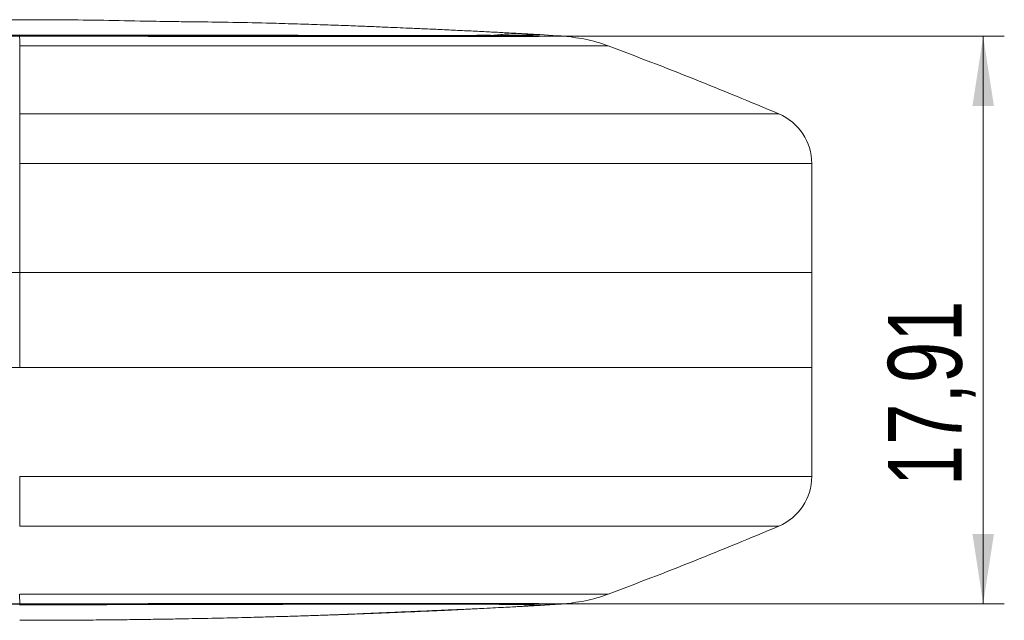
# Model space of a CAD drawing. Header units: millimetres. Extents: x 0 to 420, y 0 to 297.
# Tile 6 of 12: x 125 to 171, y 138 to 167. Entities that reach past the tile are written whole.
import ezdxf

# ---------------------------------------------------------------- set-up
doc = ezdxf.new("R2010")
doc.units = ezdxf.units.MM
doc.styles.add('SLDTEXTSTYLE0', font='TXT', dxfattribs={"width": 0.75})
doc.dimstyles.new('SLDDIMSTYLE0', dxfattribs={"dimtxt": 3.5, "dimasz": 3.302, "dimexe": 0, "dimexo": 0.0625, "dimgap": 0.875, "dimtad": 1, "dimlfac": 0.666667, "dimrnd": 1e-09, "dimzin": 12, "dimdsep": 46, "dimtxsty": 'SLDTEXTSTYLE0', "dimsah": 1, "dimcen": 0.09, "dimadec": 0, "dimazin": 3, "dimtfac": 1, "dimtmove": 0, "dimatfit": 0, "dimfxl": 0, "dimfrac": 2, "dimtolj": 1, "dimtzin": 12, "dimarcsym": 0})

# ---------------------------------------------------------------- blocks, each defined once
blk = doc.blocks.new('_D')
at = {"color": 7, "linetype": 'Continuous', "lineweight": 0}
for p, q in [((125.766, 165.952), (171.383, 165.952)), ((170.383, 165.952), (170.383, 139.083)), ((125.766, 139.083), (171.383, 139.083))]:
    blk.add_line(p, q, dxfattribs=at)
for points in [[(170.383, 165.952), (169.875, 162.65), (170.891, 162.65)], [(170.383, 139.083), (170.891, 142.385), (169.875, 142.385)]]:
    blk.add_solid(points, dxfattribs=at)
at = {"color": 7, "linetype": 'Continuous', "lineweight": 0, "insert": (165.871, 144.651), "char_height": 3.5, "attachment_point": 1, "rotation": 90, "style": 'SLDTEXTSTYLE0'}
blk.add_mtext('17,91', dxfattribs=at)

msp = doc.modelspace()

# ---------------------------------------------------------------- linework, layer by layer
at = {"color": 7, "linetype": 'Continuous', "lineweight": 15}
for p, q in [((126.8084853, 166.7297193), (124.7668823, 166.7368034)), ((148.3887647, 166.0851677), (148.3574332, 166.0868622)), ((149.3895807, 166.0286862), (150.0128646, 165.9920601)), ((150.3945514, 165.9672524), (150.0128535, 165.9918436)), ((124.7762795, 159.9298961), (124.7761448, 154.7672462)), ((162.2631055, 159.9288966), (162.2630245, 154.7672469)), ((124.7632447, 154.7672469), (124.7632447, 150.2672469)), ((162.2630245, 154.7672469), (162.2630245, 150.2672469)), ((162.2631335, 154.7672469), (162.2631335, 150.2672469)), ((162.2632117, 154.7672469), (162.2631335, 154.7672469)), ((162.2632117, 150.2672469), (162.2632117, 154.7672469)), ((162.2631055, 145.1055972), (162.2630245, 150.2672469)), ((162.2631335, 150.2672469), (162.2632117, 150.2672469)), ((124.7665907, 139.0688549), (124.7665907, 139.0690309)), ((149.3895807, 139.0058076), (149.8619596, 139.0334008)), ((149.8619373, 139.0337431), (150.0978404, 139.0491169)), ((150.1124975, 139.0490666), (150.3945653, 139.0672399)), ((150.1202312, 139.0484868), (150.4191327, 139.0663081))]:
    msp.add_line(p, q, dxfattribs=at)
at = {"color": 8, "linetype": 'Continuous', "lineweight": 15}
for p, q in [((141.1932208, 166.4214957), (141.1178912, 166.4244699)), ((148.3574304, 166.0868301), (148.3277305, 166.0884687)), ((125.1019588, 138.2984057), (124.7637241, 138.2976904))]:
    msp.add_line(p, q, dxfattribs=at)
at = {"color": 7, "linetype": 'Continuous', "lineweight": 15}
for centre, radius, start, end in [((77.3486469, -35.1277776), 214.2833889, 67.107661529, 69.434989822), ((159.7131022, 159.9289392), 2.5500033, 359.99904119, 67.10760396), ((159.7131022, 145.1055545), 2.5500033, 292.89239604, 0.00095881), ((77.3486469, 340.1622714), 214.2833889, 290.565010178, 292.892338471)]:
    msp.add_arc(centre, radius, start, end, dxfattribs=at)
for points, knots in [([(124.7649091, 166.7354846), (124.7346527, 166.7348397), (124.6801248, 166.7336774), (124.5196435, 166.7269674), (124.3590435, 166.7225496), (124.1769506, 166.7190003), (123.8923175, 166.7170156), (123.5061064, 166.7190172), (122.8406628, 166.7267997), (122.3593711, 166.7274673), (122.0078868, 166.7279549)], [0, 0, 0, 0, 0.1183172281, 0.2132305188, 0.2561232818, 0.2984703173, 0.3889574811, 0.4980148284, 0.6334033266, 1, 1, 1, 1]), ([(136.4586427, 166.5772357), (135.8515176, 166.5911494), (134.7347578, 166.6167426), (133.3059111, 166.631634), (132.2248717, 166.6439429), (131.4318044, 166.6548762), (130.2760089, 166.677846), (128.7126085, 166.7114059), (127.4454698, 166.723716), (126.8046551, 166.7299414)], [0, 0, 0, 0, 0.18884719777, 0.3473698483, 0.43773217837, 0.51687412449, 0.58664270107, 0.79095780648, 1, 1, 1, 1]), ([(141.1178912, 166.4244699), (141.0785998, 166.426026), (140.7496917, 166.4390525), (140.0772993, 166.4632723), (139.0971211, 166.4975216), (138.0307115, 166.5317312), (137.1378241, 166.5587483), (136.5981633, 166.5730851), (136.4428749, 166.5772105)], [0, 0, 0, 0, 0.0267374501, 0.2238188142, 0.4351159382, 0.6611921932, 0.9025074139, 1, 1, 1, 1]), ([(100.136948, 166.0283625), (100.1451064, 166.02719), (100.1614632, 166.0248439), (100.2294858, 166.0200119), (100.3843629, 166.0125581), (100.6475907, 166.0035409), (101.0405384, 165.9939689), (101.6642438, 165.9841443), (102.5953425, 165.9744643), (103.7825697, 165.968748), (105.0445489, 165.9671335), (106.1291416, 165.9675382), (107.3187548, 165.9692715), (108.9944223, 165.9727498), (111.1946498, 165.9782302), (113.8854867, 165.9840541), (116.5992214, 165.9898503), (119.3198146, 165.9944983), (122.0427568, 165.9970466), (123.8581614, 165.9980375), (124.7658965, 165.9980395)], [0, 0, 0, 0, 0.01561880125, 0.03123760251, 0.04685640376, 0.06247520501, 0.07809400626, 0.09371280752, 0.10933160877, 0.12495041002, 0.13275981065, 0.14056921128, 0.1483786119, 0.15618801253, 0.17180681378, 0.18742561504, 0.20304441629, 0.21866321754, 0.23428201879, 0.2499009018, 0.2499009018, 0.2499009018, 0.2499009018]), ([(147.0471322, 166.0039666), (147.0494612, 166.0043304), (147.0598521, 166.0059536), (147.0165172, 166.0057802), (146.8971662, 166.0041354), (146.623079, 165.9995059), (146.2122625, 165.9940359), (145.6458364, 165.9887319), (144.9583266, 165.9848176), (144.1820596, 165.9830514), (143.3690747, 165.9829675), (142.5205625, 165.9839182), (141.6136479, 165.985709), (140.5942983, 165.988346), (139.41794, 165.9918861), (138.1558491, 165.9958359), (136.8433239, 165.9995288), (135.6050459, 166.0026147), (134.4626988, 166.0050339), (133.5027169, 166.0063361), (132.69421, 166.0066404), (132.017082, 166.0051516), (131.3660029, 166.0018144), (130.6588027, 166.0004411), (129.8245957, 165.9999268), (128.8584038, 166.0007198), (127.7591069, 166.0027104), (126.5247455, 166.0057977), (124.7043652, 166.0108951), (122.4007483, 166.0145585), (119.7190878, 166.0147015), (117.2207781, 166.0113956), (114.9174916, 166.0060259), (112.8261089, 166.0002115), (111.1063363, 165.9950608), (109.646161, 165.9905161), (108.3369191, 165.9866744), (107.1248444, 165.9838648), (106.0929075, 165.9827295), (105.2681176, 165.9831278), (104.5495934, 165.9850221), (103.8734251, 165.988619), (103.2905192, 165.9939385), (102.8318768, 166.0007078), (102.5640782, 166.0051944), (102.4792154, 166.0080588), (102.5032844, 166.0053454), (102.5033713, 166.0053356)], [0, 0, 0, 0, 0.0059882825, 0.02671661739, 0.05665953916, 0.08522102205, 0.11235420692, 0.13784119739, 0.16080644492, 0.18110824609, 0.19902864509, 0.21502552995, 0.23169114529, 0.2495990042, 0.26929738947, 0.29213763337, 0.31270849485, 0.33427965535, 0.35310203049, 0.36882124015, 0.38143272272, 0.3928362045, 0.40238008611, 0.41392766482, 0.42757375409, 0.44337525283, 0.46137515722, 0.48160386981, 0.5040872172, 0.55099635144, 0.59501951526, 0.63592855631, 0.67370936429, 0.70813203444, 0.73893210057, 0.75928437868, 0.78226259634, 0.80712499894, 0.82558166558, 0.84389821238, 0.86235882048, 0.88160039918, 0.90878240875, 0.93775194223, 0.96820359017, 0.99988519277, 1, 1, 1, 1]), ([(124.7658965, 165.9980395), (125.6735659, 165.9980415), (127.4887688, 165.9970432), (130.2112593, 165.9946355), (132.9315751, 165.990081), (135.6453397, 165.9840286), (138.3361513, 165.97826), (140.9749248, 165.9715594), (143.4484744, 165.9671495), (145.5132529, 165.9674026), (146.9286804, 165.9747397), (147.8633123, 165.9841349), (148.4853366, 165.9940044), (148.8804504, 166.0036446), (149.1382766, 166.0122128), (149.2972993, 166.0201536), (149.3704236, 166.0254854), (149.3829601, 166.0273813), (149.3818402, 166.0282905)], [0.2499009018, 0.2499009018, 0.2499009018, 0.2499009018, 0.26551849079, 0.28113616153, 0.29675383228, 0.31237150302, 0.32798917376, 0.34360684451, 0.35922451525, 0.374842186, 0.39045985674, 0.40607752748, 0.42169519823, 0.43731286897, 0.45293053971, 0.46854821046, 0.4841658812, 0.49978355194, 0.49978355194, 0.49978355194, 0.49978355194]), ([(148.2709319, 166.0915407), (148.1217838, 166.0996742), (147.8056813, 166.1169122), (147.1628144, 166.1505486), (146.3958716, 166.1893532), (145.568894, 166.2295954), (144.7248856, 166.268964), (143.9312916, 166.3045226), (143.2441407, 166.3342227), (142.6808231, 166.3578081), (142.2115651, 166.3772748), (141.8177737, 166.3946018), (141.4455553, 166.4113671), (141.2229436, 166.4203679), (141.1088807, 166.4249798)], [0, 0, 0, 0, 0.1357858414, 0.2877827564, 0.4221104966, 0.5386668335, 0.637951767, 0.7208939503, 0.7879185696, 0.8392160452, 0.8787866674, 0.9178011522, 0.9578825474, 1, 1, 1, 1]), ([(149.3895919, 166.0286848), (149.3838935, 166.0290131), (149.3730025, 166.0296405), (149.2751771, 166.0352623), (149.1157534, 166.0443706), (148.9156291, 166.0557245), (148.6982793, 166.0679232), (148.5300483, 166.0773161), (148.4025649, 166.0843425), (148.3574304, 166.0868301)], [0, 0, 0, 0, 0.2228020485, 0.42583280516, 0.60923403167, 0.7731993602, 0.86536178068, 0.95233229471, 1, 1, 1, 1]), ([(152.62062, 165.4999861), (152.6006523, 165.5041414), (152.5299045, 165.4994403), (151.8008794, 165.4986554), (151.4596683, 165.5007919), (150.5460078, 165.5007832), (150.172383, 165.4999313), (149.2029777, 165.4971143), (148.5932116, 165.4954087), (147.1180673, 165.4958179), (146.2393543, 165.4977303), (144.302327, 165.4986846), (143.2900659, 165.4984248), (140.2482988, 165.4981347), (138.2257153, 165.498638), (132.3058489, 165.4970458), (128.5242974, 165.500007), (124.7645572, 165.4996469)], [0, 0, 0, 0, 0.25, 0.25, 0.375, 0.375, 0.4375, 0.4375, 0.5, 0.5, 0.5625, 0.5625, 0.625, 0.625, 0.75, 0.75, 1, 1, 1, 1]), ([(150.9498832, 165.9171636), (150.8587319, 165.9281832), (150.6764305, 165.9502223), (150.4842154, 165.9615525), (150.3881085, 165.9672175)], [0, 0, 0, 0, 0.5000031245, 1, 1, 1, 1]), ([(150.946726, 165.8966587), (151.1443423, 165.8750345), (151.7166205, 165.812413), (152.262144, 165.6239028), (152.6192901, 165.500488)], [0, 0, 0, 0, 0.3453150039, 1, 1, 1, 1]), ([(124.7744226, 162.2790536), (124.7743838, 162.0854262), (124.7744492, 161.7541828), (124.7750146, 160.9245125), (124.7755165, 160.4276858), (124.7762795, 159.9298974)], [0, 0, 0, 0, 0.5, 0.5, 1, 1, 1, 1]), ([(160.705058, 162.2780966), (160.7019654, 162.2781202), (160.6937767, 162.2780229), (160.630681, 162.2779873), (160.5785671, 162.2780818), (160.3330639, 162.2786755), (160.0542369, 162.2793302), (159.4161163, 162.2779876), (159.1633006, 162.2770977), (158.6538897, 162.2765787), (158.4616701, 162.2765334), (158.0315675, 162.2767492), (157.7939983, 162.2770066), (157.0121974, 162.2780474), (156.3986331, 162.2790805), (154.9991863, 162.2803025), (154.2074641, 162.2804826), (152.4862928, 162.2799222), (151.5535997, 162.2791222), (150.0144176, 162.2785195), (149.4762234, 162.2784492), (148.3786846, 162.278446), (147.8166796, 162.2785103), (146.0964158, 162.2787344), (144.9042119, 162.2789148), (142.449943, 162.2788986), (141.206483, 162.2786365), (138.7108155, 162.2785553), (137.4551643, 162.2788071), (134.9348155, 162.2791165), (133.6704839, 162.2791125), (131.1361619, 162.2790445), (129.8661608, 162.2789775), (127.3220277, 162.2789839), (126.0479093, 162.2790433), (124.7744227, 162.2790534)], [0, 0, 0, 0, 0.0625, 0.0625, 0.125, 0.125, 0.25, 0.25, 0.3125, 0.3125, 0.34375, 0.34375, 0.375, 0.375, 0.4375, 0.4375, 0.5, 0.5, 0.5625, 0.5625, 0.59375, 0.59375, 0.625, 0.625, 0.6875, 0.6875, 0.75, 0.75, 0.8125, 0.8125, 0.875, 0.875, 0.9375, 0.9375, 1, 1, 1, 1]), ([(124.7762795, 159.9298972), (126.1006978, 159.9298868), (127.4258016, 159.9298541), (130.0713513, 159.9298436), (131.3918675, 159.9298741), (134.0266653, 159.9299873), (135.3409919, 159.9300587), (137.9605362, 159.9294249), (139.2651079, 159.9290236), (141.2093597, 159.9292403), (141.8553744, 159.9294074), (143.1429168, 159.929698), (143.7866832, 159.929788), (145.6925451, 159.9297438), (146.9267036, 159.9293651), (148.7079188, 159.9289635), (149.2899133, 159.9288628), (150.4269338, 159.9289359), (150.9843248, 159.9291143), (152.578951, 159.9303922), (153.5484254, 159.9320316), (155.3422131, 159.9333107), (156.1705551, 159.9330186), (157.6430666, 159.9306287), (158.2927877, 159.9285926), (159.1265109, 159.9264871), (159.3809478, 159.925944), (159.8431565, 159.9254026), (160.0512524, 159.9254105), (160.6034563, 159.9262285), (160.8779146, 159.927961), (161.3325626, 159.9300698), (161.5195696, 159.9301223), (161.8287032, 159.9297387), (161.9490258, 159.9293118), (162.1264646, 159.9289054), (162.1830788, 159.9289182), (162.2511261, 159.9289089), (162.2598887, 159.9289244), (162.2631049, 159.9288998)], [0, 0, 0, 0, 0.0625, 0.0625, 0.125, 0.125, 0.1875, 0.1875, 0.25, 0.25, 0.28125, 0.28125, 0.3125, 0.3125, 0.375, 0.375, 0.40625, 0.40625, 0.4375, 0.4375, 0.5, 0.5, 0.5625, 0.5625, 0.625, 0.625, 0.65625, 0.65625, 0.6875, 0.6875, 0.75, 0.75, 0.8125, 0.8125, 0.875, 0.875, 0.9375, 0.9375, 1, 1, 1, 1]), ([(124.7632447, 154.7672469), (123.4316426, 154.7672469), (122.1000278, 154.7672469), (119.4383843, 154.7672469), (118.1082646, 154.7672469), (115.4499731, 154.7672469), (114.1192897, 154.7672469), (111.4745595, 154.7672469), (110.1628038, 154.7672469), (107.5719902, 154.7672469), (106.2925545, 154.7672469), (103.7696441, 154.7672469), (102.5182402, 154.7672469), (100.1522616, 154.7672469), (99.0302411, 154.7672469), (97.4551985, 154.7672469), (96.9481711, 154.7672469), (95.9670418, 154.7672469), (95.4943759, 154.7672469), (94.1487628, 154.7672469), (93.3369917, 154.7672469), (92.2367292, 154.7672469), (91.8896233, 154.7672469), (91.2373702, 154.7672469), (90.9316727, 154.7672469), (90.0964509, 154.7672469), (89.6451908, 154.7672469), (88.9203639, 154.7672469), (88.6467227, 154.7672469), (88.1921701, 154.7672469), (88.0048977, 154.7672469), (87.6967378, 154.7672469), (87.5772111, 154.7672469), (87.4003903, 154.7672469), (87.343735, 154.7672469), (87.2756931, 154.7672469), (87.2669048, 154.7672469), (87.2634656, 154.7672469)], [0, 0, 0, 0, 0.0625, 0.0625, 0.125, 0.125, 0.1875, 0.1875, 0.25, 0.25, 0.3125, 0.3125, 0.375, 0.375, 0.4375, 0.4375, 0.46875, 0.46875, 0.5, 0.5, 0.5625, 0.5625, 0.59375, 0.59375, 0.625, 0.625, 0.6875, 0.6875, 0.75, 0.75, 0.8125, 0.8125, 0.875, 0.875, 0.9375, 0.9375, 1, 1, 1, 1]), ([(162.2630238, 154.7672469), (162.2595928, 154.7672469), (162.2508599, 154.7672469), (162.1831435, 154.7672469), (162.1267675, 154.7672469), (161.8625181, 154.7672469), (161.563403, 154.7672469), (160.8884361, 154.7672469), (160.6179403, 154.7672469), (160.0771511, 154.7672469), (159.8746942, 154.7672469), (159.4186513, 154.7672469), (159.1637909, 154.7672469), (158.3293249, 154.7672469), (157.679942, 154.7672469), (156.5808018, 154.7672469), (156.1934665, 154.7672469), (155.3747239, 154.7672469), (154.9430475, 154.7672469), (153.6017409, 154.7672469), (152.6399405, 154.7672469), (151.0720119, 154.7672469), (150.5281551, 154.7672469), (149.3996875, 154.7672469), (148.8117321, 154.7672469), (147.018708, 154.7672469), (145.7855832, 154.7672469), (143.2630681, 154.7672469), (141.9728855, 154.7672469), (139.3479239, 154.7672469), (138.0300678, 154.7672469), (135.3877131, 154.7672469), (134.0636423, 154.7672469), (131.4116803, 154.7672469), (130.0837527, 154.7672469), (127.4250783, 154.7672469), (126.094149, 154.7672469), (124.7632447, 154.7672469)], [0, 0, 0, 0, 0.0625, 0.0625, 0.125, 0.125, 0.25, 0.25, 0.3125, 0.3125, 0.34375, 0.34375, 0.375, 0.375, 0.4375, 0.4375, 0.46875, 0.46875, 0.5, 0.5, 0.5625, 0.5625, 0.59375, 0.59375, 0.625, 0.625, 0.6875, 0.6875, 0.75, 0.75, 0.8125, 0.8125, 0.875, 0.875, 0.9375, 0.9375, 1, 1, 1, 1]), ([(87.2634656, 150.2672469), (87.2669048, 150.2672469), (87.2756931, 150.2672469), (87.343735, 150.2672469), (87.4003903, 150.2672469), (87.5772111, 150.2672469), (87.6967378, 150.2672469), (88.0048977, 150.2672469), (88.1921701, 150.2672469), (88.6467227, 150.2672469), (88.9203639, 150.2672469), (89.6451908, 150.2672469), (90.0964509, 150.2672469), (90.9316727, 150.2672469), (91.2373702, 150.2672469), (91.8896233, 150.2672469), (92.2367292, 150.2672469), (93.3369917, 150.2672469), (94.1487628, 150.2672469), (95.4943759, 150.2672469), (95.9670418, 150.2672469), (96.9481711, 150.2672469), (97.4551985, 150.2672469), (99.0302411, 150.2672469), (100.1522616, 150.2672469), (102.5182402, 150.2672469), (103.7696441, 150.2672469), (106.2925545, 150.2672469), (107.5719902, 150.2672469), (110.1628038, 150.2672469), (111.4745595, 150.2672469), (114.1192897, 150.2672469), (115.4499731, 150.2672469), (118.1082646, 150.2672469), (119.4383843, 150.2672469), (122.1000278, 150.2672469), (123.4316426, 150.2672469), (124.7632447, 150.2672469)], [0, 0, 0, 0, 0.0625, 0.0625, 0.125, 0.125, 0.1875, 0.1875, 0.25, 0.25, 0.3125, 0.3125, 0.375, 0.375, 0.40625, 0.40625, 0.4375, 0.4375, 0.5, 0.5, 0.53125, 0.53125, 0.5625, 0.5625, 0.625, 0.625, 0.6875, 0.6875, 0.75, 0.75, 0.8125, 0.8125, 0.875, 0.875, 0.9375, 0.9375, 1, 1, 1, 1]), ([(124.7632447, 150.2672469), (126.094149, 150.2672469), (127.4250783, 150.2672469), (130.0837527, 150.2672469), (131.4116803, 150.2672469), (134.0636423, 150.2672469), (135.3877131, 150.2672469), (138.0300678, 150.2672469), (139.3479239, 150.2672469), (141.9728855, 150.2672469), (143.2630681, 150.2672469), (145.7855832, 150.2672469), (147.018708, 150.2672469), (148.8117321, 150.2672469), (149.3996875, 150.2672469), (150.5281551, 150.2672469), (151.0720119, 150.2672469), (152.6399405, 150.2672469), (153.6017409, 150.2672469), (154.9430475, 150.2672469), (155.3747239, 150.2672469), (156.1934665, 150.2672469), (156.5808018, 150.2672469), (157.679942, 150.2672469), (158.3293249, 150.2672469), (159.1637909, 150.2672469), (159.4186513, 150.2672469), (159.8746942, 150.2672469), (160.0771511, 150.2672469), (160.6179403, 150.2672469), (160.8884361, 150.2672469), (161.563403, 150.2672469), (161.8625181, 150.2672469), (162.1267675, 150.2672469), (162.1831435, 150.2672469), (162.2508599, 150.2672469), (162.2595928, 150.2672469), (162.2630238, 150.2672469)], [0, 0, 0, 0, 0.0625, 0.0625, 0.125, 0.125, 0.1875, 0.1875, 0.25, 0.25, 0.3125, 0.3125, 0.375, 0.375, 0.40625, 0.40625, 0.4375, 0.4375, 0.5, 0.5, 0.53125, 0.53125, 0.5625, 0.5625, 0.625, 0.625, 0.65625, 0.65625, 0.6875, 0.6875, 0.75, 0.75, 0.875, 0.875, 0.9375, 0.9375, 1, 1, 1, 1]), ([(124.7766995, 145.1045966), (124.7767034, 144.6068082), (124.7764463, 144.1099814), (124.7754937, 143.2803112), (124.7748001, 142.9490678), (124.7740023, 142.7554403)], [0, 0, 0, 0, 0.5, 0.5, 1, 1, 1, 1]), ([(124.7762795, 145.1045966), (126.1006978, 145.104607), (127.4258016, 145.1046397), (130.0713513, 145.1046502), (131.3918675, 145.1046196), (134.0266653, 145.1045065), (135.3409919, 145.1044351), (137.9605362, 145.1050689), (139.2651079, 145.1054702), (141.2093597, 145.1052535), (141.8553744, 145.1050864), (143.1429168, 145.1047958), (143.7866832, 145.1047058), (145.6925451, 145.10475), (146.9267036, 145.1051287), (148.7079188, 145.1055303), (149.2899133, 145.105631), (150.4269338, 145.1055578), (150.9843248, 145.1053795), (152.578951, 145.1041016), (153.5484254, 145.1024622), (155.3422131, 145.1011831), (156.1705551, 145.1014752), (157.6430666, 145.1038651), (158.2927877, 145.1059012), (159.1265109, 145.1080067), (159.3809478, 145.1085498), (159.8431565, 145.1090912), (160.0512524, 145.1090833), (160.6034563, 145.1082653), (160.8779146, 145.1065328), (161.3325626, 145.104424), (161.5195696, 145.1043715), (161.8287032, 145.1047551), (161.9490258, 145.105182), (162.1264646, 145.1055884), (162.1830788, 145.1055756), (162.2511261, 145.1055849), (162.2598887, 145.1055694), (162.2631049, 145.105594)], [0, 0, 0, 0, 0.0625, 0.0625, 0.125, 0.125, 0.1875, 0.1875, 0.25, 0.25, 0.28125, 0.28125, 0.3125, 0.3125, 0.375, 0.375, 0.40625, 0.40625, 0.4375, 0.4375, 0.5, 0.5, 0.5625, 0.5625, 0.625, 0.625, 0.65625, 0.65625, 0.6875, 0.6875, 0.75, 0.75, 0.8125, 0.8125, 0.875, 0.875, 0.9375, 0.9375, 1, 1, 1, 1]), ([(160.705058, 142.7563972), (160.7019654, 142.7563736), (160.6937767, 142.7564709), (160.630681, 142.7565065), (160.5785671, 142.756412), (160.3330639, 142.7558183), (160.0542369, 142.7551636), (159.4161163, 142.7565062), (159.1633006, 142.7573961), (158.6538897, 142.757915), (158.4616701, 142.7579603), (158.0315675, 142.7577446), (157.7939983, 142.7574871), (157.0121974, 142.7564464), (156.3986331, 142.7554133), (154.9991863, 142.7541913), (154.2074641, 142.7540112), (152.4862928, 142.7545716), (151.5535997, 142.7553716), (150.0144176, 142.7559743), (149.4762234, 142.7560446), (148.3786846, 142.7560478), (147.8166796, 142.7559834), (146.0964158, 142.7557594), (144.9042119, 142.755579), (142.449943, 142.7555952), (141.206483, 142.7558573), (138.7108155, 142.7559385), (137.4551643, 142.7556867), (134.9348155, 142.7553773), (133.6704839, 142.7553813), (131.1361619, 142.7554493), (129.8661608, 142.7555163), (127.3220277, 142.7555099), (126.0479093, 142.7554505), (124.7744227, 142.7554403)], [0, 0, 0, 0, 0.0625, 0.0625, 0.125, 0.125, 0.25, 0.25, 0.3125, 0.3125, 0.34375, 0.34375, 0.375, 0.375, 0.4375, 0.4375, 0.5, 0.5, 0.5625, 0.5625, 0.59375, 0.59375, 0.625, 0.625, 0.6875, 0.6875, 0.75, 0.75, 0.8125, 0.8125, 0.875, 0.875, 0.9375, 0.9375, 1, 1, 1, 1]), ([(124.7645572, 139.5348469), (124.8808141, 139.5348464), (125.1953385, 139.5348448), (125.7901117, 139.5349123), (126.6309585, 139.5350138), (127.7183298, 139.5351703), (129.053481, 139.5353742), (130.6386412, 139.535629), (132.4765786, 139.535934), (134.5700532, 139.5362899), (136.9238921, 139.5366998), (139.5403674, 139.5371604), (142.391566, 139.5376897), (145.3568744, 139.538216), (147.4252364, 139.5388676), (148.6803946, 139.5389684), (149.3748728, 139.5384325), (149.9630786, 139.5373895), (150.4545635, 139.5359036), (150.8869304, 139.5334778), (151.2610396, 139.5315691), (151.5432307, 139.5362136), (151.8105251, 139.53559), (152.2526267, 139.5356342), (152.5316114, 139.5348751), (152.6145777, 139.5343434), (152.6193154, 139.5344722), (152.62062, 139.5345077)], [0, 0, 0, 0, 0.00717115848, 0.01940102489, 0.03668780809, 0.05903787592, 0.08647544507, 0.11905345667, 0.1568504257, 0.19994911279, 0.24847368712, 0.30284486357, 0.36360950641, 0.4309521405, 0.50458243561, 0.53217318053, 0.55956973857, 0.58665975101, 0.613470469, 0.64006778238, 0.67164690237, 0.70295302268, 0.7188941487, 0.76381048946, 0.89170640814, 0.97017847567, 1, 1, 1, 1]), ([(150.9470473, 139.1381648), (151.1445423, 139.1597491), (151.7166916, 139.2222797), (152.2621178, 139.4106502), (152.6192733, 139.5339988)], [0, 0, 0, 0, 0.3451808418, 1, 1, 1, 1]), ([(124.7665907, 139.0690309), (123.4086747, 139.0693816), (120.6920805, 139.0700832), (117.2877079, 139.0747526), (114.5596428, 139.078225), (112.5023474, 139.0807712), (110.4472632, 139.0841948), (108.4922176, 139.0869245), (106.9586472, 139.0892332), (105.8493143, 139.0901044), (105.0662512, 139.0901603), (104.3384733, 139.090123), (103.6668573, 139.0899455), (103.0602413, 139.0891017), (102.466852, 139.0873686), (101.9128251, 139.0848236), (101.4032774, 139.0819715), (100.9844396, 139.0787588), (100.4978243, 139.0742546), (100.055018, 139.0683845), (99.6663554, 139.0604725), (99.4483775, 139.0522455), (99.4226826, 139.0503853), (99.4105636, 139.049508)], [0, 0, 0, 0, 0.0921290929, 0.1843099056, 0.2309932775, 0.2777693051, 0.3250262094, 0.372645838, 0.4155807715, 0.4375242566, 0.4596672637, 0.4811108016, 0.5027209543, 0.524925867, 0.5473494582, 0.5772090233, 0.6073095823, 0.6379632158, 0.668735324, 0.7368123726, 0.8052985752, 0.9081689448, 1, 1, 1, 1]), ([(124.7665907, 139.0688549), (123.4086748, 139.0690955), (120.6920804, 139.069577), (117.2876991, 139.0740775), (114.5596175, 139.0777704), (112.5022936, 139.0805132), (110.4471834, 139.0839658), (108.4921164, 139.0864944), (106.9585364, 139.0886878), (105.8492023, 139.0895333), (105.0661389, 139.0896099), (104.3383629, 139.0896242), (103.6667492, 139.0895255), (103.0601425, 139.088772), (102.4667529, 139.0871426), (101.9127376, 139.0846904), (101.4031876, 139.0819025), (100.984361, 139.0787175), (100.4977689, 139.0742122), (100.0547783, 139.068343), (99.6671795, 139.0599169), (99.4610431, 139.0521037), (99.435707, 139.0507086), (99.4253214, 139.0501367)], [0, 0, 0, 0, 0.0940447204, 0.1881422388, 0.2357968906, 0.2835461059, 0.3317862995, 0.3803967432, 0.4242248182, 0.4466247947, 0.469228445, 0.4911180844, 0.5131778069, 0.535844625, 0.5587345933, 0.589215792, 0.6199427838, 0.6512345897, 0.6826471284, 0.7521417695, 0.8220539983, 0.927057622, 1, 1, 1, 1]), ([(124.7611759, 139.0445236), (125.6301154, 139.0445342), (127.2588117, 139.0445542), (129.5380035, 139.0471724), (131.4892888, 139.0503422), (133.1133858, 139.0535561), (134.4810145, 139.0565228), (135.7085778, 139.0592899), (136.9783287, 139.0623067), (138.3314539, 139.0656388), (139.7515019, 139.0690689), (141.0351375, 139.0720246), (142.1610163, 139.0742341), (143.1276332, 139.0756571), (144.0327563, 139.0763417), (144.8599102, 139.0761281), (145.5838816, 139.0748322), (146.3048591, 139.0720815), (146.9665206, 139.0676878), (147.5275172, 139.0620056), (147.9566615, 139.0564806), (148.2368638, 139.0518229), (148.4281126, 139.0480329), (148.5733307, 139.0447191), (148.7176558, 139.0407478), (148.8608561, 139.035991), (148.9903238, 139.0305775), (149.0971337, 139.0248757), (149.1757722, 139.0194884), (149.2267442, 139.0149598), (149.2446848, 139.0141169), (149.2540817, 139.0136754)], [0, 0, 0, 0, 0.0601473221, 0.1127371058, 0.1577717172, 0.1952785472, 0.2253360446, 0.2527639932, 0.2807541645, 0.3140440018, 0.3478805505, 0.381878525, 0.4074064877, 0.4329362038, 0.4584709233, 0.4840782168, 0.5098083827, 0.5353899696, 0.5736745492, 0.6117635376, 0.648099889, 0.682512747, 0.7021460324, 0.7225784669, 0.7477890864, 0.7779637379, 0.8131219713, 0.8525257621, 0.8967886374, 0.9459403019, 1, 1, 1, 1]), ([(150.1124919, 139.0491672), (150.0998251, 139.0496104), (150.0728073, 139.0505559), (149.9126462, 139.05875), (149.6199506, 139.0653302), (149.2230073, 139.0718953), (148.7015719, 139.0773488), (148.1291335, 139.0817139), (147.5886614, 139.0848989), (146.8788974, 139.0879114), (145.9265761, 139.0899631), (144.6909024, 139.090552), (143.2564589, 139.0897376), (141.6170985, 139.0878119), (139.8072268, 139.085235), (137.8612388, 139.0823684), (135.885289, 139.0794237), (133.5492928, 139.0761526), (130.8576294, 139.0725357), (127.8125289, 139.0691498), (125.7819154, 139.0690705), (124.7665907, 139.0690309)], [0, 0, 0, 0, 0.0816647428, 0.1741866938, 0.2361853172, 0.2982012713, 0.3600649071, 0.3922429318, 0.4244526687, 0.4565673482, 0.4957469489, 0.5349014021, 0.5739865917, 0.6131222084, 0.6580092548, 0.7030760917, 0.7483000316, 0.7934020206, 0.8622441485, 0.9311208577, 1, 1, 1, 1]), ([(150.0978096, 139.0496547), (150.0876366, 139.049941), (150.0620358, 139.0506615), (149.9119664, 139.0581332), (149.6200821, 139.065036), (149.2229599, 139.0717996), (148.7015614, 139.0773242), (148.1291128, 139.0816424), (147.5886378, 139.0847594), (146.8788705, 139.0876535), (145.926541, 139.0895454), (144.6908483, 139.0899982), (143.2563993, 139.0891607), (141.6170337, 139.0873424), (139.8071672, 139.0848749), (137.8611914, 139.0820122), (135.885256, 139.0790207), (133.5492694, 139.0755719), (130.8576159, 139.0719472), (127.8125218, 139.0688653), (125.7819131, 139.0688583), (124.7665907, 139.0688549)], [0, 0, 0, 0, 0.0622956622, 0.1567689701, 0.2200756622, 0.2834003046, 0.3465692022, 0.3794256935, 0.4123144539, 0.4451062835, 0.4851124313, 0.5250928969, 0.5650026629, 0.604963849, 0.6507973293, 0.6968144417, 0.7429919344, 0.7890448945, 0.8593389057, 0.9296682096, 1, 1, 1, 1]), ([(124.7700347, 139.0360986), (125.882194, 139.0361685), (127.6863375, 139.0362819), (130.4476156, 139.040511), (132.9428029, 139.0444961), (135.7226336, 139.0502585), (138.3564516, 139.0563225), (140.5845112, 139.0616147), (142.2231041, 139.0646419), (143.4280756, 139.0661491), (144.4890977, 139.0666443), (145.609477, 139.0657621), (146.6984301, 139.0609584), (147.6629107, 139.0524573), (148.4067356, 139.0422872), (148.8658147, 139.0321047), (149.1444302, 139.0222487), (149.2924679, 139.0149303), (149.3691396, 139.0082595), (149.3913541, 139.0074266), (149.4039258, 139.0069552)], [0, 0, 0, 0, 0.0766225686, 0.1242970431, 0.1902480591, 0.2486705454, 0.3165166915, 0.373738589, 0.4071244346, 0.4387904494, 0.4692502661, 0.4990798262, 0.5488785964, 0.6063872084, 0.6730741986, 0.7498833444, 0.80920254, 0.8748849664, 0.9291943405, 1, 1, 1, 1]), ([(149.4039669, 139.006636), (149.3995785, 139.0063831), (149.3911652, 139.0058982), (149.373813, 139.0049011), (149.3535474, 139.0037344), (149.3300635, 139.0023868), (149.3008018, 139.0007072), (149.2631199, 138.9985477), (149.2163094, 138.9958688), (149.1640357, 138.9928842), (149.1043924, 138.9894868), (149.0373609, 138.985679), (148.9629528, 138.9814635), (148.8522305, 138.9752112), (148.6922439, 138.9662231), (148.4608229, 138.953338), (148.1719113, 138.9374256), (147.8047299, 138.9174412), (147.3237691, 138.891862), (146.9029971, 138.8697373), (146.601131, 138.854498), (146.5288679, 138.8508499)], [0, 0, 0, 0, 0.0626783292, 0.1201663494, 0.1724645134, 0.2195744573, 0.2614978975, 0.311184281, 0.3540364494, 0.3956700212, 0.4360898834, 0.4753015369, 0.5133108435, 0.5501241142, 0.6247815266, 0.6942277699, 0.7585615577, 0.8348371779, 0.9093921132, 0.9783095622, 1, 1, 1, 1]), ([(150.3881085, 139.0672763), (150.4842154, 139.0729413), (150.6764305, 139.0842714), (150.8587319, 139.1063106), (150.9498832, 139.1173302)], [0, 0, 0, 0, 0.4999968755, 1, 1, 1, 1]), ([(139.9389011, 138.5665903), (139.8368838, 138.5629468), (139.4983367, 138.5508557), (138.9029471, 138.5308348), (138.1424787, 138.5063288), (137.3392603, 138.4819851), (136.4939463, 138.4579704), (135.4558365, 138.4305907), (134.2030419, 138.4008606), (133.1090146, 138.3785689), (132.3386896, 138.3645821), (131.9244137, 138.3574553), (131.5029373, 138.350617), (131.0742598, 138.3440876), (130.6383799, 138.3378871), (130.0443698, 138.3300491), (129.1933247, 138.3201368), (127.9865421, 138.3091761), (126.5890431, 138.3003176), (125.5937832, 138.299038), (125.1019588, 138.2984057)], [0, 0, 0, 0, 0.0214170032, 0.0710728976, 0.1232262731, 0.1779307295, 0.2352325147, 0.2951720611, 0.388275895, 0.4881696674, 0.5154641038, 0.5432303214, 0.5714692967, 0.6001821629, 0.6293697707, 0.6590330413, 0.7194882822, 0.800237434, 0.9012839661, 1, 1, 1, 1]), ([(139.8989166, 138.5650815), (140.0719571, 138.5720344), (140.5149281, 138.5898332), (141.2027185, 138.6205195), (141.9777365, 138.6540344), (142.7754609, 138.688559), (143.7266302, 138.7296663), (144.6916805, 138.7717383), (145.5353852, 138.8081617), (146.1163593, 138.8318968), (146.4170537, 138.8459673), (146.5288623, 138.8511992)], [0, 0, 0, 0, 0.06678957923, 0.17097649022, 0.26132616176, 0.36828489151, 0.48971644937, 0.65933049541, 0.80564649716, 0.927732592, 1, 1, 1, 1]), ([(124.762795, 138.309833), (124.8194906, 138.3062521), (124.9326467, 138.2991051), (125.0465256, 138.2982517), (125.1033469, 138.2978259)], [0, 0, 0, 0, 0.5010380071, 1, 1, 1, 1])]:
    msp.add_open_spline(points, degree=3, knots=knots, dxfattribs=at)
at = {"color": 8, "linetype": 'Continuous', "lineweight": 15}
for points, knots in [([(149.3818414, 166.0282909), (148.8239311, 166.0541613), (148.0454658, 166.0902588), (147.2721337, 166.0056308), (147.053033, 165.981654)], [0, 0, 0, 0, 0.7166797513, 1, 1, 1, 1]), ([(124.7664104, 165.9517236), (123.5194609, 165.951497), (121.0237253, 165.9510436), (117.2770431, 165.9472074), (114.1562339, 165.9437004), (111.6720772, 165.9409665), (109.8233551, 165.9388107), (108.1652114, 165.9369485), (106.7107942, 165.9353844), (105.4696265, 165.9344119), (104.3370834, 165.9341809), (103.3375825, 165.9346902), (102.4958537, 165.9361189), (101.7997785, 165.938204), (101.2330693, 165.9406502), (100.6241013, 165.9442327), (100.0707015, 165.948885), (99.6025121, 165.9545388), (99.3252286, 165.9603862), (99.25457, 165.9630697), (99.2291848, 165.9640338)], [0, 0, 0, 0, 0.0939788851, 0.1880961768, 0.2824283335, 0.3298187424, 0.3772893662, 0.4248647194, 0.4606219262, 0.4965779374, 0.5326551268, 0.5684979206, 0.6044579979, 0.6403967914, 0.6759679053, 0.7115068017, 0.7824837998, 0.853216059, 0.947265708, 1, 1, 1, 1]), ([(150.3823278, 165.9667887), (150.3786025, 165.9667078), (150.3608197, 165.966322), (150.2335815, 165.9609335), (149.9489199, 165.9550704), (149.5646575, 165.9501841), (149.1379493, 165.9460946), (148.5537634, 165.9419457), (147.8417245, 165.938545), (147.0306089, 165.9361196), (146.188914, 165.93469), (145.189404, 165.9341809), (144.0568634, 165.9344119), (142.815695, 165.9353844), (141.361278, 165.9369485), (139.7031343, 165.9388107), (137.8544121, 165.9409665), (135.3702555, 165.9437004), (132.2494463, 165.9472074), (128.502764, 165.9510436), (126.0070285, 165.951497), (124.7600789, 165.9517236)], [0, 0, 0, 0, 0.0233832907, 0.1116221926, 0.1998255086, 0.2495576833, 0.2994207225, 0.3494155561, 0.3994116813, 0.4331164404, 0.4668411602, 0.5004558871, 0.5342904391, 0.5680113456, 0.6015458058, 0.6461637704, 0.6906835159, 0.7351280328, 0.8235962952, 0.9118630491, 1, 1, 1, 1]), ([(124.7664104, 139.0827702), (123.5194609, 139.0829967), (121.0237253, 139.0834501), (117.2770431, 139.0872863), (114.1562339, 139.0907933), (111.6720772, 139.0935273), (109.8233551, 139.095683), (108.1652114, 139.0975453), (106.7107942, 139.0991094), (105.4696265, 139.1000819), (104.3370834, 139.1003129), (103.3375825, 139.0998036), (102.4958537, 139.0983749), (101.7997785, 139.0962898), (101.2330693, 139.0938435), (100.6241013, 139.0902611), (100.0707015, 139.0856088), (99.6025121, 139.079955), (99.3252286, 139.0741076), (99.25457, 139.0714241), (99.2291848, 139.07046)], [0, 0, 0, 0, 0.0939788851, 0.1880961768, 0.2824283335, 0.3298187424, 0.3772893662, 0.4248647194, 0.4606219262, 0.4965779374, 0.5326551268, 0.5684979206, 0.6044579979, 0.6403967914, 0.6759679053, 0.7115068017, 0.7824837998, 0.853216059, 0.947265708, 1, 1, 1, 1]), ([(124.7585228, 139.0270822), (125.9614763, 139.0275142), (127.2727244, 139.027985), (128.5828236, 139.0450697), (128.6910234, 139.0464808)], [0, 0, 0, 0, 0.9174110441, 1, 1, 1, 1]), ([(150.3823278, 139.0677051), (150.3786025, 139.067786), (150.3608197, 139.0681718), (150.2335815, 139.0735602), (149.9489199, 139.0794234), (149.5646575, 139.0843097), (149.1379493, 139.0883992), (148.5537634, 139.0925481), (147.8417245, 139.0959487), (147.0306089, 139.0983742), (146.188914, 139.0998038), (145.189404, 139.1003128), (144.0568634, 139.1000819), (142.815695, 139.0991094), (141.361278, 139.0975453), (139.7031343, 139.095683), (137.8544121, 139.0935273), (135.3702555, 139.0907933), (132.2494463, 139.0872863), (128.502764, 139.0834501), (126.0070285, 139.0829967), (124.7600789, 139.0827702)], [0, 0, 0, 0, 0.0233832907, 0.1116221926, 0.1998255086, 0.2495576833, 0.2994207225, 0.3494155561, 0.3994116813, 0.4331164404, 0.4668411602, 0.5004558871, 0.5342904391, 0.5680113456, 0.6015458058, 0.6461637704, 0.6906835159, 0.7351280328, 0.8235962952, 0.9118630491, 1, 1, 1, 1]), ([(146.5288679, 138.8508499), (146.3956902, 138.8440679), (146.0745392, 138.8277135), (145.4127999, 138.7952212), (144.5319239, 138.7534903), (143.6932765, 138.7157111), (143.0109895, 138.6862578), (142.527639, 138.665922), (142.0210851, 138.6452012), (141.4913881, 138.6241622), (140.9192162, 138.6022057), (140.399952, 138.5828485), (140.062229, 138.5709392), (139.9389011, 138.5665903)], [0, 0, 0, 0, 0.0978714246, 0.2360117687, 0.3881606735, 0.5436810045, 0.6075372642, 0.6725770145, 0.7389651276, 0.806856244, 0.8763953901, 0.9548626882, 1, 1, 1, 1])]:
    msp.add_open_spline(points, degree=3, knots=knots, dxfattribs=at)
at = {"color": 7, "linetype": 'Continuous', "lineweight": 15}
for points in [[(124.7645572, 165.4996469), (124.7631193, 165.7630926), (124.76159, 165.9174736), (124.7600789, 165.9517234)], [(124.7744226, 162.279073), (124.771163, 163.4070754), (124.7678732, 164.4810417), (124.7645572, 165.499649)], [(124.7645491, 139.0827702), (124.7630339, 139.11702), (124.7615007, 139.271401), (124.7600592, 139.5348468)]]:
    msp.add_open_spline(points, degree=3, dxfattribs=at)

# ---------------------------------------------------------------- dimensions: what is measured, and where the dimension line sits
at = {"color": 7, "linetype": 'Continuous', "lineweight": 0}
dim = msp.add_linear_dim(base=(170.382803, 139.0827704), p1=(124.7664104, 165.9517234), p2=(124.7664104, 139.0827704), angle=90, dimstyle='SLDDIMSTYLE0', dxfattribs=at)
dim.commit()
dim.dimension.update_dxf_attribs({"geometry": '_D', "text_midpoint": (170.382803, 150.4702065), "dimtype": 160})

doc.saveas('drawing.dxf')
